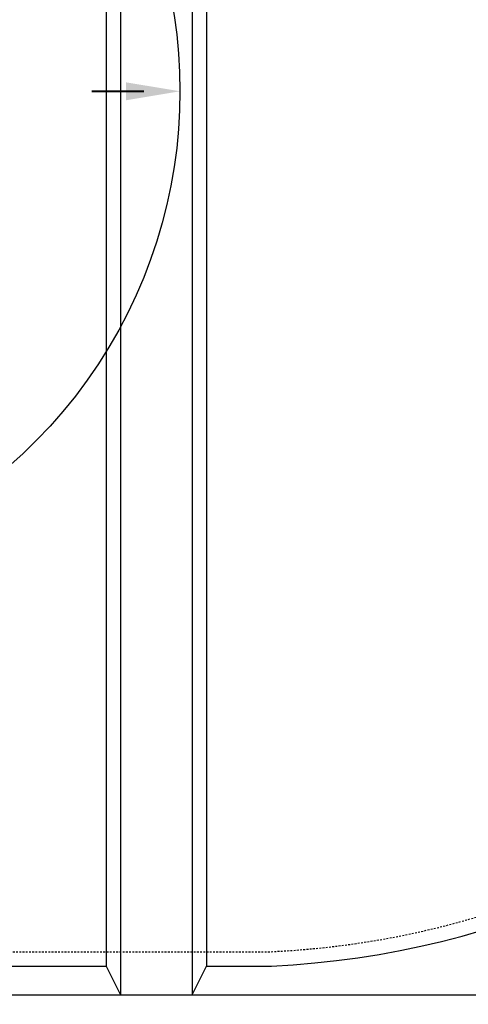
# Model space of a CAD drawing. Extents: x 1081 to 2220, y 0 to 2796.
# Tile 118 of 161: x 1799 to 1831, y 1253 to 1322. Entities that reach past the tile are written whole.
import ezdxf

# ---------------------------------------------------------------- set-up
doc = ezdxf.new("R2010")
doc.units = 0
doc.header["$MEASUREMENT"] = 0
doc.header["$PDSIZE"] = 1
doc.linetypes.add('HIDDEN3', pattern=[0.1875, 0.125, -0.0625])
doc.layers.get('DEFPOINTS').update_dxf_attribs({"linetype": 'CONTINUOUS'})
for name, color, linetype in [('DIM', 3, 'CONTINUOUS'), ('TANK-ANCHOR', 4, 'CONTINUOUS'), ('TANK-SLOPE', 3, 'CONTINUOUS'), ('TANK-UST', 5, 'CONTINUOUS'), ('TANK-UST-RIB', 7, 'CONTINUOUS')]:
    doc.layers.add(name, color=color, linetype=linetype)
doc.styles.add('SIMPLEX', font='simplex')
doc.dimstyles.new('DIM64', dxfattribs={"dimscale": 64, "dimtxt": 0.09375, "dimasz": 0.09375, "dimexe": 0.0625, "dimexo": 0.0625, "dimgap": 0.046875, "dimtad": 1, "dimdec": 4, "dimzin": 3, "dimdsep": 46, "dimlunit": 4, "dimtxsty": 'SIMPLEX', "dimcen": 0, "dimclrd": 256, "dimclre": 256, "dimclrt": 256, "dimadec": 0, "dimazin": 0, "dimtfac": 1, "dimtdec": 4, "dimtmove": 0, "dimatfit": 3, "dimfxl": 1, "dimfrac": 2, "dimtolj": 1, "dimtzin": 0, "dimarcsym": 0})

# ---------------------------------------------------------------- blocks, each defined once
blk = doc.blocks.new('*D63')
at = {"layer": 'DEFPOINTS', "color": 0, "transparency": 16777216}
for p in [(1524.635, 1317.018), (1875.135, 1317.018), (1524.635, 1188.018)]:
    blk.add_point(p, dxfattribs=at)
at = {"layer": 'DIM', "lineweight": -2, "transparency": 16777216}
for p, q in [((1524.635, 1313.018), (1524.635, 1184.018)), ((1869.135, 1188.018), (1530.635, 1188.018))]:
    blk.add_line(p, q, dxfattribs=at)
at = {"layer": 'DIM', "transparency": 16777216}
for points in [[(1530.635, 1189.018), (1530.635, 1187.018), (1524.635, 1188.018)], [(1869.135, 1189.018), (1869.135, 1187.018), (1875.135, 1188.018)]]:
    blk.add_solid(points, dxfattribs=at)
at = {"layer": 'DIM', "transparency": 16777216, "insert": (1699.885, 1195.59), "char_height": 6, "attachment_point": 5, "style": 'SIMPLEX'}
blk.add_mtext('\\A1;29\'-2 1/2" (F.V. TANK LENGTH)', dxfattribs=at)

msp = doc.modelspace()

# ---------------------------------------------------------------- linework, layer by layer
at = {"layer": 'TANK-ANCHOR'}
msp.add_lwpolyline([(1699.87181, 1254.01839), (1873.87181, 1254.01839), (1873.87181, 1236.01839), (1699.87181, 1236.01839)], close=True, dxfattribs=at)
at = {"layer": 'TANK-SLOPE'}
msp.add_lwpolyline([(1712.95074, 1299.70852, -0.74436939), (1712.95028, 1334.32659), (1765.94557, 1350.20076, -1.34341903), (1765.94645, 1283.83576)], format="xyb", close=True, dxfattribs=at)
at = {"layer": 'TANK-SLOPE', "const_width": 0.125}
msp.add_lwpolyline([(1808.02401, 1317.01885), (1804.38323, 1317.01885)], dxfattribs=at)
at = {"layer": 'TANK-SLOPE'}
msp.add_solid([(1806.77401, 1316.39385), (1810.52401, 1317.01885), (1806.77401, 1317.64385)], dxfattribs=at)
at = {"layer": 'TANK-UST'}
msp.add_lwpolyline([(1746.38499, 1256.01839), (1755.88499, 1256.01839), (1756.88499, 1254.01839), (1761.88499, 1254.01839), (1762.88499, 1256.01839), (1772.38499, 1256.01839), (1773.38499, 1254.01839), (1778.38499, 1254.01839), (1779.38499, 1256.01839), (1788.88499, 1256.01839), (1789.88499, 1254.01839), (1794.88499, 1254.01839), (1795.88499, 1256.01839), (1805.38499, 1256.01839), (1806.38499, 1254.01839), (1811.38499, 1254.01839), (1812.38499, 1256.01839), (1816.90166, 1256.01839, 0.95464484), (1816.90166, 1378.01839)], format="xyb", dxfattribs=at)
at = {"layer": 'TANK-UST', "color": 2, "linetype": 'HIDDEN3'}
msp.add_lwpolyline([(1812.38499, 1257.01839), (1816.87819, 1257.01839, 0.95428002), (1816.87819, 1377.01839), (1812.38499, 1377.01839), (1587.38499, 1377.01839), (1582.87228, 1377.01839, 0.95395472), (1582.87228, 1257.01839), (1587.38499, 1257.01839)], format="xyb", close=True, dxfattribs=at)
at = {"layer": 'TANK-UST-RIB'}
for p, q in [((1806.38499, 1380.01839), (1806.38499, 1254.01839)), ((1811.38499, 1380.01839), (1811.38499, 1254.01839)), ((1805.38499, 1378.01839), (1805.38499, 1256.01839)), ((1812.38499, 1378.01839), (1812.38499, 1256.01839))]:
    msp.add_line(p, q, dxfattribs=at)

# ---------------------------------------------------------------- dimensions: what is measured, and where the dimension line sits
at = {"layer": 'DIM'}
dim = msp.add_linear_dim(base=(1524.63499, 1188.01839), p1=(1875.13499, 1317.01839), p2=(1524.63499, 1317.01839), angle=180, text='<> (F.V. TANK LENGTH)', dimstyle='DIM64', override={"dimse1": 1}, dxfattribs=at)
dim.commit()
dim.dimension.update_dxf_attribs({"geometry": '*D63', "text_midpoint": (1699.88499, 1195.58982)})

doc.saveas('drawing.dxf')
